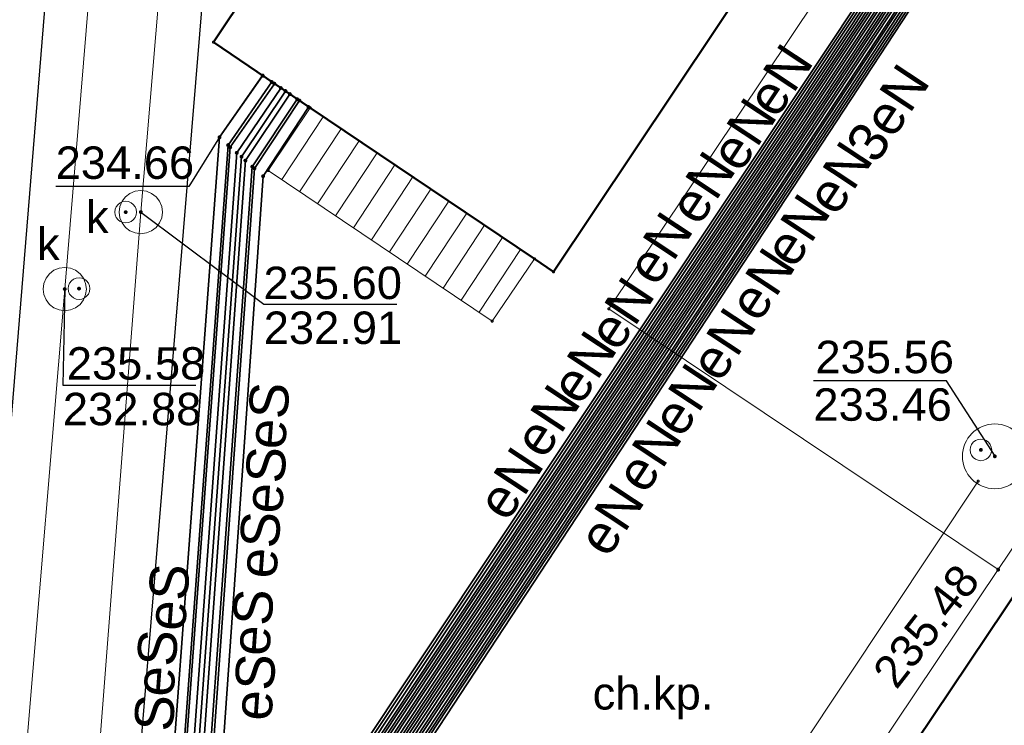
# Model space of a CAD drawing. Header units: metres. Extents: x 6603648 to 6604252, y 5739748 to 5740166.
# Tile 47 of 98: x 6603701 to 6603723, y 5740054 to 5740070. Entities that reach past the tile are written whole.
import ezdxf
from ezdxf.enums import TextEntityAlignment as Align

# ---------------------------------------------------------------- set-up
doc = ezdxf.new("R2010")
doc.units = ezdxf.units.M
doc.layers.get('0').update_dxf_attribs({"color": 252, "linetype": 'CONTINUOUS'})
for name, color, linetype, lineweight in [('GESBZO', 252, 'CONTINUOUS', 50), ('GESSCH', 252, 'CONTINUOUS', 18), ('GSLKRW', 252, 'CONTINUOUS', 25), ('GSPPRB', 252, 'CONTINUOUS', 18), ('GSPWPS', 252, 'CONTINUOUS', 13), ('GSPWPS_O', 252, 'CONTINUOUS', 13), ('GSSKOA', 252, 'CONTINUOUS', 18), ('GSSKOD', 252, 'CONTINUOUS', 18), ('GSSKOD_O', 252, 'CONTINUOUS', 18), ('GULENN', 252, 'CONTINUOUS', 18), ('GULENN_O', 252, 'CONTINUOUS', 18), ('GULEOR', 252, 'CONTINUOUS', 35), ('GULESN', 252, 'CONTINUOUS', 18), ('GULESN_O', 252, 'CONTINUOUS', 18), ('GULKDP', 252, 'CONTINUOUS', 18), ('GULKSP', 252, 'CONTINUOUS', 18), ('GUPKSD', 252, 'CONTINUOUS', 18), ('GUPKWZ', 252, 'CONTINUOUS', 18), ('GUPKWZ_O', 252, 'CONTINUOUS', 18), ('GUSETS', 252, 'CONTINUOUS', 25), ('GUSIKP', 252, 'CONTINUOUS', 18)]:
    doc.layers.add(name, color=color, linetype=linetype, lineweight=lineweight)
for name, color, linetype in [('GUPESH', 252, 'CONTINUOUS'), ('GUPESH_O', 252, 'CONTINUOUS'), ('GUPKSH', 252, 'CONTINUOUS'), ('GUPKSH_O', 252, 'CONTINUOUS')]:
    doc.layers.add(name, color=color, linetype=linetype)
doc.styles.add('Arial', font='arial.ttf')

# ---------------------------------------------------------------- blocks, each defined once
blk = doc.blocks.new('GUPKSD1_1')
blk.add_lwpolyline([(0.5, 0), (0.482963, -0.12941), (0.433013, -0.25), (0.353553, -0.353553), (0.25, -0.433013), (0.12941, -0.482963), (0, -0.5), (-0.12941, -0.482963), (-0.25, -0.433013), (-0.353553, -0.353553), (-0.433013, -0.25), (-0.482963, -0.12941), (-0.5, 0), (-0.482963, 0.12941), (-0.433013, 0.25), (-0.353553, 0.353553), (-0.25, 0.433013), (-0.12941, 0.482963), (0, 0.5), (0.12941, 0.482963), (0.25, 0.433013), (0.353553, 0.353553), (0.433013, 0.25), (0.482963, 0.12941)], close=True)
blk = doc.blocks.new('GSPPRB0')
blk.add_lwpolyline([(-0.007955, 0.0225), (0.007955, 0.0225), (0.0225, 0.007955), (0.0225, -0.007955), (0.007955, -0.0225), (-0.007955, -0.0225), (-0.0225, -0.007955), (-0.0225, 0.007955)], close=True)
blk = doc.blocks.new('GUPKSH1')
blk.add_hatch(color=256).paths.add_polyline_path([(0, 0.045), (-0.011647, 0.043467), (-0.0225, 0.038971), (-0.03182, 0.03182), (-0.038971, 0.0225), (-0.043467, 0.011647), (-0.045, 0), (-0.043467, -0.011647), (-0.038971, -0.0225), (-0.03182, -0.03182), (-0.0225, -0.038971), (-0.011647, -0.043467), (0, -0.045), (0.011647, -0.043467), (0.0225, -0.038971), (0.03182, -0.03182), (0.038971, -0.0225), (0.043467, -0.011647), (0.045, 0), (0.043467, 0.011647), (0.038971, 0.0225), (0.03182, 0.03182), (0.0225, 0.038971), (0.011647, 0.043467)])
blk = doc.blocks.new('GUPKWZ1_1')
blk.add_lwpolyline([(0.25, 0), (0.241481, -0.064705), (0.216506, -0.125), (0.176777, -0.176777), (0.125, -0.216506), (0.064705, -0.241481), (0, -0.25), (-0.064705, -0.241481), (-0.125, -0.216506), (-0.176777, -0.176777), (-0.216506, -0.125), (-0.241481, -0.064705), (-0.25, 0), (-0.241481, 0.064705), (-0.216506, 0.125), (-0.176777, 0.176777), (-0.125, 0.216506), (-0.064705, 0.241481), (0, 0.25), (0.064705, 0.241481), (0.125, 0.216506), (0.176777, 0.176777), (0.216506, 0.125), (0.241481, 0.064705)], close=True)
blk = doc.blocks.new('GUPESH1')
blk.add_hatch(color=256).paths.add_polyline_path([(0, 0.045), (-0.011647, 0.043467), (-0.0225, 0.038971), (-0.03182, 0.03182), (-0.038971, 0.0225), (-0.043467, 0.011647), (-0.045, 0), (-0.043467, -0.011647), (-0.038971, -0.0225), (-0.03182, -0.03182), (-0.0225, -0.038971), (-0.011647, -0.043467), (0, -0.045), (0.011647, -0.043467), (0.0225, -0.038971), (0.03182, -0.03182), (0.038971, -0.0225), (0.043467, -0.011647), (0.045, 0), (0.043467, 0.011647), (0.038971, 0.0225), (0.03182, 0.03182), (0.0225, 0.038971), (0.011647, 0.043467)])
blk = doc.blocks.new('GSPWPS1')
blk.add_hatch(color=256).paths.add_polyline_path([(0, 0.045), (-0.011647, 0.043467), (-0.0225, 0.038971), (-0.03182, 0.03182), (-0.038971, 0.0225), (-0.043467, 0.011647), (-0.045, 0), (-0.043467, -0.011647), (-0.038971, -0.0225), (-0.03182, -0.03182), (-0.0225, -0.038971), (-0.011647, -0.043467), (0, -0.045), (0.011647, -0.043467), (0.0225, -0.038971), (0.03182, -0.03182), (0.038971, -0.0225), (0.043467, -0.011647), (0.045, 0), (0.043467, 0.011647), (0.038971, 0.0225), (0.03182, 0.03182), (0.0225, 0.038971), (0.011647, 0.043467)])

msp = doc.modelspace()

# ---------------------------------------------------------------- linework, layer by layer
at = {"layer": 'GESBZO'}
for points in [[(6603761.366, 5740113.074), (6603795.022, 5740090.472), (6603791.683, 5740085.493), (6603799.835, 5740079.991), (6603757.379, 5740016.708), (6603715.538, 5740044.785)], [(6603705.07, 5740069.59), (6603707.31, 5740068.07), (6603712.5, 5740064.58), (6603712.94, 5740064.28), (6603728.85, 5740088.08), (6603728.5, 5740088.32), (6603725.42, 5740090.37), (6603720.97, 5740093.36)]]:
    msp.add_lwpolyline(points, close=True, dxfattribs=at)
at = {"layer": 'GESSCH'}
msp.add_lwpolyline([(6603711.52, 5740063.14), (6603712.5, 5740064.58), (6603707.31, 5740068.07), (6603706.34, 5740066.62)], close=True, dxfattribs=at)
for points in [[(6603707.612, 5740067.867), (6603706.651, 5740066.411)], [(6603708.027, 5740067.588), (6603707.066, 5740066.132)], [(6603708.442, 5740067.309), (6603707.481, 5740065.853)], [(6603708.857, 5740067.03), (6603707.896, 5740065.574)], [(6603709.272, 5740066.751), (6603708.311, 5740065.296)], [(6603709.687, 5740066.472), (6603708.727, 5740065.017)], [(6603710.102, 5740066.193), (6603709.142, 5740064.738)], [(6603710.517, 5740065.913), (6603709.557, 5740064.459)], [(6603710.932, 5740065.634), (6603709.972, 5740064.18)], [(6603711.347, 5740065.355), (6603710.387, 5740063.901)], [(6603711.762, 5740065.076), (6603710.802, 5740063.623)], [(6603712.177, 5740064.797), (6603711.217, 5740063.344)]]:
    msp.add_lwpolyline(points, dxfattribs=at)
at = {"layer": 'GSLKRW'}
msp.add_lwpolyline([(6603719.623, 5739907.764), (6603719.37, 5739910.02), (6603718.01, 5739918.93), (6603716.84, 5739924.9, 0.18154), (6603714.02, 5739930.19, -0.269275), (6603711.34, 5739939.4, 0.039751), (6603711.22, 5739941.45), (6603709.62, 5739949.73), (6603696.41, 5740012.1), (6603705.1, 5740118.58), (6603708.8, 5740118.29), (6603704.84, 5740070.9), (6603702.4, 5740041.46), (6603700.14, 5740012.41), (6603713.04, 5739950.38, 0.051914), (6603714.01, 5739946.48, 0.188776), (6603715.42, 5739945.03, 0.298634), (6603717.12, 5739945.95), (6603717.71, 5739946.86), (6603718.42, 5739947.99), (6603718.75, 5739939.7)], format="xyb", dxfattribs=at)
at = {"layer": 'GSSKOA'}
msp.add_lwpolyline([(6603700.14, 5740012.41), (6603702.4, 5740041.46), (6603704.84, 5740070.9), (6603708.8, 5740118.29), (6603705.1, 5740118.58), (6603696.41, 5740012.1), (6603709.62, 5739949.73), (6603713.04, 5739950.38)], close=True, dxfattribs=at)
at = {"layer": 'GSSKOD'}
for points in [[(6603715.538, 5740044.785), (6603761.366, 5740113.074), (6603760.932, 5740113.366), (6603723.23, 5740057.39), (6603714.64, 5740044.58), (6603715.18, 5740044.25)], [(6603704.84, 5740070.9), (6603720.66, 5740094.71), (6603725.86, 5740091.24), (6603726.2, 5740091.73), (6603731.02, 5740088.51), (6603714.22, 5740063.42), (6603723.23, 5740057.39), (6603714.64, 5740044.58), (6603715.18, 5740044.25), (6603709.86, 5740036.43), (6603702.4, 5740041.46)], [(6603707.31, 5740068.07), (6603706.34, 5740066.62), (6603711.52, 5740063.14), (6603712.5, 5740064.58), (6603712.94, 5740064.28), (6603728.85, 5740088.08), (6603728.5, 5740088.32), (6603729.21, 5740089.38), (6603727.51, 5740090.52), (6603726.14, 5740091.44), (6603725.42, 5740090.37), (6603720.97, 5740093.36), (6603705.07, 5740069.59)]]:
    msp.add_lwpolyline(points, close=True, dxfattribs=at)
at = {"layer": 'GULENN'}
for points in [[(6603724.71, 5740081.89), (6603726.71, 5740080.46), (6603727.1, 5740079.56), (6603726.55, 5740078.78), (6603707.3, 5740049.54), (6603706.74, 5740047.98), (6603706.31, 5740046.43), (6603705.58, 5740040.93), (6603705.67, 5740040.59), (6603705.77, 5740040.15), (6603705.89, 5740039.88), (6603722.8, 5740026.23), (6603723.59, 5740025.67), (6603751.47, 5740006.73), (6603752.65, 5740005.84), (6603753.29, 5740005.63)], [(6603724.57, 5740081.67), (6603726.49, 5740080.31), (6603726.82, 5740079.56), (6603726.4, 5740078.85), (6603707.15, 5740049.65), (6603706.51, 5740048.04), (6603706.14, 5740046.5), (6603705.4, 5740040.95), (6603705.45, 5740040.54), (6603705.58, 5740040.04), (6603705.78, 5740039.73), (6603722.69, 5740026.1), (6603723.47, 5740025.52), (6603751.39, 5740006.58), (6603753.74, 5740004.27)], [(6603724.61, 5740081.74), (6603726.57, 5740080.36), (6603726.92, 5740079.56), (6603726.46, 5740078.82), (6603707.2, 5740049.61), (6603706.59, 5740048.02), (6603706.19, 5740046.48), (6603705.45, 5740040.94), (6603705.53, 5740040.56), (6603705.65, 5740040.08), (6603705.81, 5740039.77), (6603722.71, 5740026.13), (6603723.51, 5740025.56), (6603751.41, 5740006.62), (6603752.63, 5740005.76), (6603753.31, 5740005.54)], [(6603724.67, 5740081.83), (6603726.64, 5740080.41), (6603727.01, 5740079.56), (6603726.49, 5740078.8), (6603707.25, 5740049.58), (6603706.66, 5740048), (6603706.27, 5740046.45), (6603705.52, 5740040.93), (6603705.59, 5740040.57), (6603705.7, 5740040.11), (6603705.86, 5740039.84), (6603722.78, 5740026.2), (6603723.56, 5740025.63), (6603751.45, 5740006.69), (6603753.83, 5740004.41)], [(6603724.41, 5740081.44), (6603726.27, 5740080.16), (6603726.55, 5740079.56), (6603726.27, 5740078.92), (6603706.99, 5740049.76), (6603706.3, 5740048.09), (6603705.94, 5740046.57), (6603705.2, 5740040.96), (6603705.26, 5740040.49), (6603705.41, 5740039.94), (6603705.65, 5740039.56), (6603722.53, 5740025.92), (6603723.35, 5740025.35), (6603751.29, 5740006.4), (6603752.58, 5740005.58), (6603753.34, 5740005.39)], [(6603724.47, 5740081.52), (6603726.34, 5740080.21), (6603726.63, 5740079.56), (6603726.31, 5740078.9), (6603707.04, 5740049.72), (6603706.37, 5740048.07), (6603706.02, 5740046.54), (6603705.27, 5740040.96), (6603705.32, 5740040.5), (6603705.46, 5740039.97), (6603705.69, 5740039.61), (6603722.59, 5740025.99), (6603723.4, 5740025.41), (6603751.33, 5740006.47), (6603753.69, 5740004.21)], [(6603724.51, 5740081.59), (6603726.42, 5740080.26), (6603726.73, 5740079.56), (6603726.36, 5740078.87), (6603707.09, 5740049.69), (6603706.45, 5740048.05), (6603706.06, 5740046.53), (6603705.33, 5740040.95), (6603705.39, 5740040.52), (6603705.53, 5740040.01), (6603705.73, 5740039.66), (6603722.62, 5740026.02), (6603723.43, 5740025.46), (6603751.35, 5740006.51), (6603752.61, 5740005.67), (6603753.33, 5740005.46)], [(6603724.26, 5740081.21), (6603726.04, 5740080), (6603726.26, 5740079.56), (6603726.13, 5740078.99), (6603706.84, 5740049.87), (6603706.07, 5740048.15), (6603705.78, 5740046.63), (6603705.02, 5740040.98), (6603705.04, 5740040.44), (6603705.22, 5740039.84), (6603705.54, 5740039.4), (6603722.41, 5740025.78), (6603723.24, 5740025.2), (6603751.21, 5740006.24), (6603752.54, 5740005.41), (6603753.38, 5740005.23)], [(6603724.31, 5740081.29), (6603726.12, 5740080.06), (6603726.36, 5740079.56), (6603726.17, 5740078.97), (6603706.9, 5740049.83), (6603706.16, 5740048.13), (6603705.81, 5740046.62), (6603705.08, 5740040.98), (6603705.12, 5740040.46), (6603705.29, 5740039.87), (6603705.57, 5740039.44), (6603722.44, 5740025.82), (6603723.27, 5740025.24), (6603751.23, 5740006.28), (6603752.56, 5740005.5), (6603753.36, 5740005.31)], [(6603724.36, 5740081.36), (6603726.19, 5740080.1), (6603726.45, 5740079.56), (6603726.22, 5740078.94), (6603706.95, 5740049.79), (6603706.22, 5740048.11), (6603705.9, 5740046.59), (6603705.15, 5740040.97), (6603705.18, 5740040.47), (6603705.34, 5740039.9), (6603705.62, 5740039.51), (6603722.5, 5740025.89), (6603723.32, 5740025.31), (6603751.27, 5740006.35), (6603753.65, 5740004.14)], [(6603724.11, 5740080.99), (6603725.81, 5740079.85), (6603725.99, 5740079.56), (6603725.98, 5740079.06), (6603706.69, 5740049.97), (6603705.86, 5740048.21), (6603705.57, 5740046.71), (6603704.83, 5740041), (6603704.85, 5740040.39), (6603705.04, 5740039.73), (6603705.41, 5740039.22), (6603722.26, 5740025.62), (6603723.12, 5740025.03), (6603751.11, 5740006.05), (6603752.05, 5740005.24), (6603752, 5740004.71), (6603751.04, 5740003.2), (6603741.76, 5739989.76), (6603741.84, 5739989.39)], [(6603724.16, 5740081.06), (6603725.89, 5740079.9), (6603726.08, 5740079.56), (6603726.03, 5740079.04), (6603706.74, 5740049.94), (6603705.92, 5740048.19), (6603705.66, 5740046.68), (6603704.9, 5740040.99), (6603704.92, 5740040.41), (6603705.1, 5740039.77), (6603705.46, 5740039.29), (6603722.32, 5740025.68), (6603723.15, 5740025.08), (6603751.15, 5740006.12), (6603752.15, 5740005.25), (6603752.07, 5740004.66), (6603751.08, 5740003.16), (6603741.72, 5739989.57), (6603741.4, 5739989.5)], [(6603724.21, 5740081.14), (6603725.97, 5740079.96), (6603726.18, 5740079.56), (6603726.07, 5740079.02), (6603706.8, 5740049.9), (6603706, 5740048.17), (6603705.69, 5740046.66), (6603704.95, 5740040.99), (6603704.99, 5740040.42), (6603705.16, 5740039.8), (6603705.49, 5740039.34), (6603722.36, 5740025.72), (6603723.19, 5740025.14), (6603751.17, 5740006.17), (6603752.26, 5740005.27), (6603752.13, 5740004.61), (6603751.12, 5740003.11), (6603741.88, 5739989.73), (6603741.92, 5739989.4)], [(6603724.01, 5740080.84), (6603725.67, 5740079.75), (6603725.81, 5740079.56), (6603725.89, 5740079.11), (6603706.6, 5740050.04), (6603705.7, 5740048.25), (6603705.45, 5740046.75), (6603704.7, 5740041.01), (6603704.7, 5740040.36), (6603704.92, 5740039.67), (6603705.33, 5740039.12), (6603722.18, 5740025.52), (6603723.04, 5740024.93), (6603751.05, 5740005.94), (6603751.84, 5740005.21), (6603751.89, 5740004.79), (6603750.95, 5740003.31), (6603741.64, 5739989.79), (6603741.77, 5739989.39)], [(6603724.06, 5740080.92), (6603725.74, 5740079.8), (6603725.89, 5740079.56), (6603725.94, 5740079.08), (6603706.64, 5740050.01), (6603705.77, 5740048.23), (6603705.53, 5740046.72), (6603704.77, 5740041), (6603704.78, 5740040.37), (6603704.98, 5740039.7), (6603705.38, 5740039.18), (6603722.22, 5740025.57), (6603723.08, 5740024.98), (6603751.08, 5740006.01), (6603751.94, 5740005.23), (6603751.95, 5740004.75), (6603750.99, 5740003.25), (6603741.71, 5739989.78), (6603736.55, 5739982.04), (6603736.2, 5739981.8), (6603735.78, 5739981.89), (6603722.86, 5739991.05)], [(6603723.91, 5740080.69), (6603725.51, 5740079.65), (6603725.61, 5740079.56), (6603725.8, 5740079.16), (6603706.48, 5740050.12), (6603705.54, 5740048.29), (6603705.33, 5740046.8), (6603704.58, 5740041.02), (6603704.58, 5740040.33), (6603704.8, 5740039.6), (6603705.25, 5740039), (6603722.09, 5740025.41), (6603722.96, 5740024.82), (6603750.98, 5740005.83), (6603751.74, 5740005.2), (6603751.83, 5740004.84), (6603750.91, 5740003.35), (6603741.61, 5739989.8), (6603741.7, 5739989.38)]]:
    msp.add_lwpolyline(points, dxfattribs=at)
at = {"layer": 'GULEOR'}
for points in [[(6603724.16, 5740081.06), (6603725.89, 5740079.9), (6603726.08, 5740079.56), (6603726.03, 5740079.04), (6603706.74, 5740049.94), (6603705.92, 5740048.19), (6603705.66, 5740046.68), (6603704.9, 5740040.99), (6603704.92, 5740040.41), (6603705.1, 5740039.77), (6603705.46, 5740039.29), (6603722.32, 5740025.68), (6603723.15, 5740025.08), (6603751.15, 5740006.12)], [(6603725.75, 5740079.18), (6603706.43, 5740050.16), (6603705.47, 5740048.31), (6603705.27, 5740046.82), (6603704.51, 5740041.03)], [(6603725.8, 5740079.16), (6603706.48, 5740050.12), (6603705.54, 5740048.29), (6603705.33, 5740046.8), (6603704.58, 5740041.02), (6603704.58, 5740040.33), (6603704.8, 5740039.6), (6603705.25, 5740039), (6603722.09, 5740025.41), (6603722.96, 5740024.82), (6603750.98, 5740005.83)], [(6603725.84, 5740079.13), (6603706.54, 5740050.08), (6603705.62, 5740048.27), (6603705.4, 5740046.77), (6603704.65, 5740041.02)], [(6603725.89, 5740079.11), (6603706.6, 5740050.04), (6603705.7, 5740048.25), (6603705.45, 5740046.75), (6603704.7, 5740041.01), (6603704.7, 5740040.36), (6603704.92, 5740039.67), (6603705.33, 5740039.12), (6603722.18, 5740025.52), (6603723.04, 5740024.93), (6603751.05, 5740005.94)], [(6603725.94, 5740079.08), (6603706.64, 5740050.01), (6603705.77, 5740048.23), (6603705.53, 5740046.72), (6603704.77, 5740041), (6603704.78, 5740040.37), (6603704.98, 5740039.7), (6603705.38, 5740039.18), (6603722.22, 5740025.57), (6603723.08, 5740024.98), (6603751.08, 5740006.01)], [(6603725.98, 5740079.06), (6603706.69, 5740049.97), (6603705.86, 5740048.21), (6603705.57, 5740046.71), (6603704.83, 5740041), (6603704.85, 5740040.39), (6603705.04, 5740039.73), (6603705.41, 5740039.22), (6603722.26, 5740025.62), (6603723.12, 5740025.03), (6603751.11, 5740006.05)], [(6603726.07, 5740079.02), (6603706.8, 5740049.9), (6603706, 5740048.17), (6603705.69, 5740046.66), (6603704.95, 5740040.99), (6603704.99, 5740040.42), (6603705.16, 5740039.8), (6603705.49, 5740039.34), (6603722.36, 5740025.72), (6603723.19, 5740025.14), (6603751.17, 5740006.17)], [(6603726.13, 5740078.99), (6603706.84, 5740049.87), (6603706.07, 5740048.15), (6603705.78, 5740046.63), (6603705.02, 5740040.98), (6603705.04, 5740040.44), (6603705.22, 5740039.84), (6603705.54, 5740039.4), (6603722.41, 5740025.78), (6603723.24, 5740025.2), (6603751.21, 5740006.24)], [(6603726.17, 5740078.97), (6603706.9, 5740049.83), (6603706.16, 5740048.13), (6603705.81, 5740046.62), (6603705.08, 5740040.98), (6603705.12, 5740040.46), (6603705.29, 5740039.87), (6603705.57, 5740039.44), (6603722.44, 5740025.82), (6603723.27, 5740025.24), (6603751.23, 5740006.28)], [(6603726.22, 5740078.94), (6603706.95, 5740049.79), (6603706.22, 5740048.11), (6603705.9, 5740046.59), (6603705.15, 5740040.97), (6603705.18, 5740040.47), (6603705.34, 5740039.9), (6603705.62, 5740039.51), (6603722.5, 5740025.89), (6603723.32, 5740025.31), (6603751.27, 5740006.35)], [(6603726.27, 5740078.92), (6603706.99, 5740049.76), (6603706.3, 5740048.09), (6603705.94, 5740046.57), (6603705.2, 5740040.96), (6603705.26, 5740040.49), (6603705.41, 5740039.94), (6603705.65, 5740039.56), (6603722.53, 5740025.92), (6603723.35, 5740025.35), (6603751.29, 5740006.4)], [(6603726.31, 5740078.9), (6603707.04, 5740049.72), (6603706.37, 5740048.07), (6603706.02, 5740046.54), (6603705.27, 5740040.96), (6603705.32, 5740040.5), (6603705.46, 5740039.97), (6603705.69, 5740039.61), (6603722.59, 5740025.99), (6603723.4, 5740025.41), (6603751.33, 5740006.47)], [(6603726.36, 5740078.87), (6603707.09, 5740049.69), (6603706.45, 5740048.05), (6603706.06, 5740046.53), (6603705.33, 5740040.95), (6603705.39, 5740040.52), (6603705.53, 5740040.01), (6603705.73, 5740039.66), (6603722.62, 5740026.02), (6603723.43, 5740025.46), (6603751.35, 5740006.51)], [(6603726.4, 5740078.85), (6603707.15, 5740049.65), (6603706.51, 5740048.04), (6603706.14, 5740046.5), (6603705.4, 5740040.95), (6603705.45, 5740040.54), (6603705.58, 5740040.04), (6603705.78, 5740039.73), (6603722.69, 5740026.1), (6603723.47, 5740025.52), (6603751.39, 5740006.58)], [(6603726.46, 5740078.82), (6603707.2, 5740049.61), (6603706.59, 5740048.02), (6603706.19, 5740046.48), (6603705.45, 5740040.94), (6603705.53, 5740040.56), (6603705.65, 5740040.08), (6603705.81, 5740039.77), (6603722.71, 5740026.13), (6603723.51, 5740025.56), (6603751.41, 5740006.62)], [(6603726.49, 5740078.8), (6603707.25, 5740049.58), (6603706.66, 5740048), (6603706.27, 5740046.45), (6603705.52, 5740040.93), (6603705.59, 5740040.57), (6603705.7, 5740040.11), (6603705.86, 5740039.84), (6603722.78, 5740026.2), (6603723.56, 5740025.63), (6603751.45, 5740006.69)], [(6603726.55, 5740078.78), (6603707.3, 5740049.54), (6603706.74, 5740047.98), (6603706.31, 5740046.43), (6603705.58, 5740040.93), (6603705.67, 5740040.59), (6603705.77, 5740040.15), (6603705.89, 5740039.88), (6603722.8, 5740026.23), (6603723.59, 5740025.67), (6603751.47, 5740006.73)], [(6603726.59, 5740078.76), (6603707.35, 5740049.5), (6603706.81, 5740047.96), (6603706.39, 5740046.41), (6603705.65, 5740040.92), (6603705.73, 5740040.6), (6603705.83, 5740040.17), (6603705.94, 5740039.95), (6603722.86, 5740026.3), (6603723.63, 5740025.73), (6603751.52, 5740006.81)], [(6603726.64, 5740078.73), (6603707.39, 5740049.47), (6603706.88, 5740047.94), (6603706.44, 5740046.39), (6603705.7, 5740040.92), (6603705.79, 5740040.62), (6603705.9, 5740040.21), (6603705.98, 5740040), (6603722.9, 5740026.34), (6603723.67, 5740025.77), (6603751.54, 5740006.85)], [(6603726.68, 5740078.71), (6603707.45, 5740049.43), (6603706.96, 5740047.92), (6603706.51, 5740046.36), (6603705.77, 5740040.91), (6603705.86, 5740040.63), (6603705.96, 5740040.25), (6603706.02, 5740040.06), (6603722.95, 5740026.4), (6603723.7, 5740025.82), (6603751.56, 5740006.89)], [(6603706.21, 5740068.82), (6603705.21, 5740067.39), (6603703.4, 5740043.06), (6603703.21, 5740041.36), (6603703.47, 5740033.21), (6603703.41, 5740029.43)], [(6603706.21, 5740068.81), (6603705.21, 5740067.39), (6603703.4, 5740043.06), (6603703.21, 5740041.36), (6603703.49, 5740033.2), (6603703.52, 5740029.44)], [(6603706.42, 5740068.67), (6603705.41, 5740067.21), (6603703.63, 5740042.98), (6603703.48, 5740041.32), (6603703.62, 5740033.17), (6603703.53, 5740029.43)], [(6603706.48, 5740068.63), (6603705.46, 5740067.16), (6603703.68, 5740042.96), (6603703.55, 5740041.31), (6603703.67, 5740033.16), (6603703.66, 5740029.44)], [(6603706.63, 5740068.53), (6603705.61, 5740067.03), (6603703.85, 5740042.9), (6603703.74, 5740041.28), (6603703.76, 5740033.14), (6603703.65, 5740029.42)], [(6603706.74, 5740068.46), (6603705.72, 5740066.94), (6603703.97, 5740042.86), (6603703.88, 5740041.25), (6603703.84, 5740033.12), (6603703.8, 5740029.44)], [(6603706.84, 5740068.39), (6603705.81, 5740066.85), (6603704.09, 5740042.82), (6603704.01, 5740041.23), (6603703.9, 5740033.1), (6603703.77, 5740029.42)], [(6603707.06, 5740068.24), (6603706.02, 5740066.67), (6603704.32, 5740042.74), (6603704.27, 5740041.19), (6603704.04, 5740033.07), (6603703.89, 5740029.42)], [(6603707.01, 5740068.27), (6603705.97, 5740066.71), (6603704.25, 5740042.76), (6603704.22, 5740041.2), (6603704.02, 5740033.07), (6603703.91, 5740029.43)], [(6603707.27, 5740068.09), (6603706.22, 5740066.49), (6603704.55, 5740042.66), (6603704.53, 5740041.15), (6603704.19, 5740033.03), (6603704.01, 5740029.42)], [(6603707.27, 5740068.09), (6603706.22, 5740066.49), (6603704.55, 5740042.66), (6603704.53, 5740041.15), (6603704.19, 5740033.03), (6603704.01, 5740029.42)]]:
    msp.add_lwpolyline(points, dxfattribs=at)
at = {"layer": 'GULESN'}
for points in [[(6603706.21, 5740068.82), (6603705.21, 5740067.39), (6603703.4, 5740043.06), (6603703.21, 5740041.36), (6603703.47, 5740033.21), (6603703.41, 5740029.43), (6603703.33, 5740027.53), (6603702.1, 5740014.51), (6603702.2, 5740011.38), (6603702.69, 5740008.32), (6603704.4, 5740000.49), (6603704.76, 5739999.81)], [(6603706.42, 5740068.67), (6603705.41, 5740067.21), (6603703.63, 5740042.98), (6603703.48, 5740041.32), (6603703.62, 5740033.17), (6603703.53, 5740029.43), (6603703.45, 5740027.53), (6603702.19, 5740014.48), (6603702.28, 5740011.37), (6603702.77, 5740008.3), (6603704.48, 5740000.5), (6603704.78, 5739999.94)], [(6603706.21, 5740068.81), (6603705.21, 5740067.39), (6603703.4, 5740043.06), (6603703.21, 5740041.36), (6603703.49, 5740033.2), (6603703.52, 5740029.44), (6603703.64, 5740027.52), (6603702.35, 5740014.43), (6603702.48, 5740011.34), (6603702.93, 5740008.27), (6603704.58, 5740000.52), (6603709.47, 5739977.88), (6603710.25, 5739973.41), (6603710, 5739971.61), (6603706.36, 5739966.21), (6603705.89, 5739965.54), (6603705.74, 5739964.87)], [(6603706.63, 5740068.53), (6603705.61, 5740067.03), (6603703.85, 5740042.9), (6603703.74, 5740041.28), (6603703.76, 5740033.14), (6603703.65, 5740029.42), (6603703.57, 5740027.52), (6603702.28, 5740014.45), (6603702.36, 5740011.36), (6603702.84, 5740008.29), (6603704.56, 5740000.52), (6603704.8, 5740000.07)], [(6603706.48, 5740068.63), (6603705.46, 5740067.16), (6603703.68, 5740042.96), (6603703.55, 5740041.31), (6603703.67, 5740033.16), (6603703.66, 5740029.44), (6603703.77, 5740027.52), (6603702.46, 5740014.39), (6603702.57, 5740011.32), (6603703.02, 5740008.25), (6603704.69, 5740000.54), (6603709.56, 5739977.91), (6603710.42, 5739973.5), (6603710.12, 5739971.55), (6603706.47, 5739966.13), (6603706, 5739965.5), (6603705.83, 5739964.86)], [(6603706.74, 5740068.46), (6603705.72, 5740066.94), (6603703.97, 5740042.86), (6603703.88, 5740041.25), (6603703.84, 5740033.12), (6603703.8, 5740029.44), (6603703.9, 5740027.51), (6603702.55, 5740014.36), (6603702.65, 5740011.31), (6603703.1, 5740008.24), (6603704.77, 5740000.55), (6603709.65, 5739977.93), (6603710.58, 5739973.58), (6603710.24, 5739971.49), (6603706.59, 5739966.05), (6603706.11, 5739965.45), (6603705.93, 5739964.86)], [(6603706.84, 5740068.39), (6603705.81, 5740066.85), (6603704.09, 5740042.82), (6603704.01, 5740041.23), (6603703.9, 5740033.1), (6603703.77, 5740029.42), (6603703.68, 5740027.52), (6603702.36, 5740014.42), (6603702.44, 5740011.34), (6603702.92, 5740008.27), (6603704.63, 5740000.53), (6603704.83, 5740000.19)], [(6603707.06, 5740068.24), (6603706.02, 5740066.67), (6603704.32, 5740042.74), (6603704.27, 5740041.19), (6603704.04, 5740033.07), (6603703.89, 5740029.42), (6603703.8, 5740027.51), (6603702.45, 5740014.39), (6603702.53, 5740011.33), (6603703.01, 5740008.26), (6603704.7, 5740000.54), (6603704.85, 5740000.32)], [(6603707.01, 5740068.27), (6603705.97, 5740066.71), (6603704.25, 5740042.76), (6603704.22, 5740041.2), (6603704.02, 5740033.07), (6603703.91, 5740029.43)], [(6603707.27, 5740068.09), (6603706.22, 5740066.49), (6603704.55, 5740042.66), (6603704.53, 5740041.15), (6603704.19, 5740033.03), (6603704.01, 5740029.42), (6603703.9, 5740027.51), (6603702.55, 5740014.36), (6603702.65, 5740011.31), (6603703.1, 5740008.24), (6603704.77, 5740000.55), (6603704.87, 5740000.46)], [(6603707.27, 5740068.09), (6603706.22, 5740066.49), (6603704.55, 5740042.66), (6603704.53, 5740041.15), (6603704.19, 5740033.03), (6603704.01, 5740029.42)]]:
    msp.add_lwpolyline(points, dxfattribs=at)
at = {"layer": 'GULKDP'}
for points in [[(6603777.757, 5739819.752), (6603779.27, 5739834.54), (6603781.34, 5739854.48), (6603739.85, 5739865.22), (6603725.67, 5739897.5), (6603719.16, 5739923.08), (6603711.57, 5739952.81), (6603705.46, 5739984.06), (6603699.45, 5740014.69), (6603703.39, 5740065.66), (6603707.55, 5740115.42), (6603711.278, 5740161.991)], [(6603711.436, 5740042.401), (6603722.765, 5740059.437)]]:
    msp.add_lwpolyline(points, dxfattribs=at)
at = {"layer": 'GULKSP'}
msp.add_lwpolyline([(6603787.705, 5739819.089), (6603789.77, 5739850.36), (6603764.29, 5739857.04), (6603737.51, 5739864.02), (6603724.57, 5739895.18), (6603717.7, 5739922.45), (6603709.7, 5739954.04), (6603703.98, 5739982.97), (6603697.59, 5740015.56), (6603701.63, 5740063.88), (6603705.74, 5740113.57), (6603709.426, 5740162.111)], dxfattribs=at)
at = {"layer": 'GUPESH_O', "flags": 128}
msp.add_lwpolyline([(6603705.21, 5740067.39), (6603704.5, 5740066.255), (6603701.42, 5740066.255)], dxfattribs=at)
at = {"layer": 'GUPKSH_O', "flags": 128}
for points in [[(6603703.39, 5740065.66), (6603706.235, 5740063.532), (6603709.315, 5740063.532)], [(6603701.63, 5740063.88), (6603701.586, 5740061.653), (6603704.666, 5740061.653)], [(6603723.159, 5740060.014), (6603722.034, 5740061.756), (6603718.954, 5740061.756)]]:
    msp.add_lwpolyline(points, dxfattribs=at)
at = {"layer": 'GUSETS'}
msp.add_lwpolyline([(6603705.07, 5740069.59), (6603707.31, 5740068.07), (6603712.5, 5740064.58), (6603712.94, 5740064.28), (6603728.85, 5740088.08), (6603728.5, 5740088.32), (6603725.42, 5740090.37), (6603720.97, 5740093.36)], close=True, dxfattribs=at)
at = {"layer": 'GUSIKP'}
msp.add_lwpolyline([(6603723.153, 5740059.261, -1), (6603723.153, 5740060.761, -1)], format="xyb", close=True, dxfattribs=at)

# ---------------------------------------------------------------- block references
at = {"layer": 'GSPPRB', "rotation": 90}
for p in [(6603705.07, 5740069.59), (6603707.31, 5740068.07), (6603705.21, 5740067.39), (6603705.21, 5740067.39), (6603705.41, 5740067.21), (6603705.46, 5740067.16), (6603705.61, 5740067.03), (6603705.72, 5740066.94), (6603705.81, 5740066.85), (6603705.97, 5740066.71), (6603706.02, 5740066.67), (6603706.34, 5740066.62), (6603706.22, 5740066.49), (6603706.22, 5740066.49), (6603712.5, 5740064.58), (6603712.94, 5740064.28), (6603714.22, 5740063.42), (6603711.52, 5740063.14), (6603722.765, 5740059.437), (6603723.23, 5740057.39)]:
    msp.add_blockref('GSPPRB0', p, dxfattribs=at)
at = {"layer": 'GSPWPS', "rotation": 90}
msp.add_blockref('GSPWPS1', (6603723.23, 5740057.39), dxfattribs=at)
at = {"layer": 'GUPESH', "rotation": 90}
for p in [(6603706.21, 5740068.82), (6603706.21, 5740068.81), (6603706.42, 5740068.67), (6603706.48, 5740068.63), (6603706.63, 5740068.53), (6603706.74, 5740068.46), (6603706.84, 5740068.39), (6603707.01, 5740068.27), (6603707.06, 5740068.24), (6603707.27, 5740068.09), (6603707.27, 5740068.09), (6603705.21, 5740067.39), (6603705.21, 5740067.39), (6603705.41, 5740067.21), (6603705.46, 5740067.16), (6603705.61, 5740067.03), (6603705.72, 5740066.94), (6603705.81, 5740066.85), (6603705.97, 5740066.71), (6603706.02, 5740066.67), (6603706.22, 5740066.49), (6603706.22, 5740066.49)]:
    msp.add_blockref('GUPESH1', p, dxfattribs=at)
at = {"layer": 'GUPKSD', "rotation": 90}
for p in [(6603703.39, 5740065.66), (6603701.63, 5740063.88)]:
    msp.add_blockref('GUPKSD1_1', p, dxfattribs=at)
at = {"layer": 'GUPKSH', "rotation": 90}
for p in [(6603703.04, 5740065.66), (6603703.39, 5740065.66), (6603701.63, 5740063.88), (6603701.96, 5740063.89), (6603722.83, 5740060.16), (6603723.153, 5740060.011)]:
    msp.add_blockref('GUPKSH1', p, dxfattribs=at)
at = {"layer": 'GUPKWZ', "rotation": 90}
for p in [(6603703.04, 5740065.66), (6603701.96, 5740063.89), (6603722.83, 5740060.16)]:
    msp.add_blockref('GUPKWZ1_1', p, dxfattribs=at)

# ---------------------------------------------------------------- texts
at = {"layer": 'GSPWPS_O', "style": 'Arial'}
msp.add_text('235.48', height=0.75, rotation=52.1466, dxfattribs=at).set_placement((6603720.874, 5740054.594))
at = {"layer": 'GSSKOD_O', "style": 'Arial'}
msp.add_text('ch.kp.', height=0.75, rotation=360, dxfattribs=at).set_placement((6603715.243, 5740054.154), align=Align.CENTER)
at = {"layer": 'GULENN_O', "style": 'Arial'}
for s, rotation, p in [('eN', 56.4783, (6603718.542, 5740068.463)), ('3eN', 56.4601, (6603721.044, 5740067.707)), ('eN', 56.5237, (6603717.7, 5740067.211)), ('eN', 56.5281, (6603719.923, 5740066.206)), ('eN', 56.3646, (6603716.746, 5740065.977)), ('eN', 56.6413, (6603718.945, 5740064.992)), ('eN', 56.4192, (6603715.762, 5740064.576)), ('eN', 56.5328, (6603718.131, 5740063.745)), ('eN', 56.4329, (6603714.872, 5740063.07)), ('eN', 56.637, (6603717.232, 5740062.358)), ('eN', 56.4511, (6603714.003, 5740061.825)), ('eN', 56.5056, (6603716.344, 5740061.072)), ('eN', 56.6006, (6603713.159, 5740060.584)), ('eN', 56.5599, (6603715.508, 5740059.776)), ('eN', 56.6053, (6603712.308, 5740059.137)), ('eN', 56.5599, (6603714.638, 5740058.304))]:
    msp.add_text(s, height=0.9, rotation=rotation, dxfattribs=at).set_placement(p, align=Align.CENTER)
at = {"layer": 'GULESN_O', "style": 'Arial'}
for rotation, p in [(85.8434, (6603706.781, 5740060.921)), (85.9365, (6603706.71, 5740059.435)), (85.8283, (6603706.578, 5740057.933)), (85.7454, (6603704.468, 5740056.721)), (85.9913, (6603706.414, 5740056.142)), (85.7985, (6603704.198, 5740055.197)), (85.8923, (6603706.462, 5740054.642)), (85.7454, (6603704.13, 5740053.697))]:
    msp.add_text('eS', height=0.9, rotation=rotation, dxfattribs=at).set_placement(p, align=Align.CENTER)
at = {"layer": 'GUPESH_O', "style": 'Arial'}
msp.add_text('234.66', height=0.75, rotation=360, dxfattribs=at).set_placement((6603701.42, 5740066.428))
at = {"layer": 'GUPKSH_O', "style": 'Arial'}
for s, p in [('235.60', (6603706.229, 5740063.648)), ('232.91', (6603706.235, 5740062.61)), ('235.58', (6603701.678, 5740061.785)), ('235.56', (6603719.002, 5740061.934)), ('233.46', (6603718.954, 5740060.834)), ('232.88', (6603701.586, 5740060.73))]:
    msp.add_text(s, height=0.75, rotation=360, dxfattribs=at).set_placement(p)
at = {"layer": 'GUPKWZ_O', "style": 'Arial'}
for p in [(6603702.644, 5740065.175), (6603701.514, 5740064.55)]:
    msp.add_text('k', height=0.75, rotation=360, dxfattribs=at).set_placement(p, align=Align.RIGHT)

doc.saveas('drawing.dxf')
